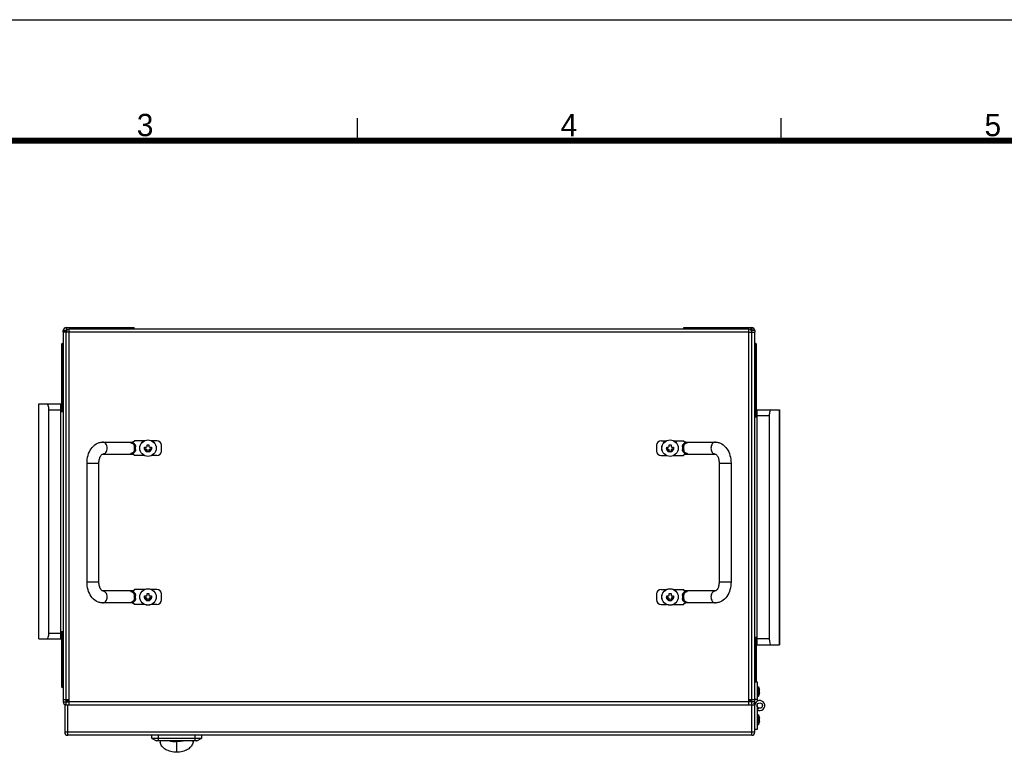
# Model space of a CAD drawing. Header units: millimetres. Extents: x 10 to 584, y 4 to 410.
# Tile 24 of 57: x 133 to 265, y 312 to 410. Entities that reach past the tile are written whole.
import ezdxf

# ---------------------------------------------------------------- set-up
doc = ezdxf.new("R2010")
doc.units = ezdxf.units.MM
doc.header["$LTSCALE"] = 32.67
doc.layers.get('0').update_dxf_attribs({"linetype": 'CONTINUOUS'})
doc.layers.add('02___PRT_ALL_AXES', color=7, linetype='CONTINUOUS')
doc.layers.add('06___PRT_ALL_SURFS', color=7, linetype='CONTINUOUS')
doc.styles.add('TEXTSTYLE_2', font='txt')

msp = doc.modelspace()

# ---------------------------------------------------------------- linework, layer by layer
at = {"color": 7, "linetype": 'Continuous'}
for p, q in [((10, 410), (584, 410)), ((178.4108, 393.7533), (178.4108, 396.7533)), ((235.4108, 393.7533), (235.4108, 396.7533)), ((138.8576, 367.9828), (138.8576, 368.2028)), ((138.8576, 368.2028), (139.2576, 368.2028)), ((139.2576, 368.6028), (139.2576, 368.2028)), ((139.2576, 368.6028), (148.3976, 368.6028)), ((139.3576, 368.2673), (139.3576, 368.6028)), ((148.3976, 368.4028), (148.3976, 368.6028)), ((222.3176, 368.6028), (231.4576, 368.6028)), ((222.3176, 368.4028), (222.3176, 368.6028)), ((231.3576, 368.2673), (231.3576, 368.6028)), ((231.4576, 368.6028), (231.4576, 368.2028)), ((231.8576, 368.2028), (231.4576, 368.2028)), ((231.8576, 368.2028), (231.8576, 367.9828)), ((139.6576, 368.0028), (139.2576, 368.0028)), ((231.0576, 368.0028), (231.4576, 368.0028)), ((138.6376, 366.3728), (138.6376, 357.3528)), ((138.7376, 366.4728), (138.7376, 357.3528)), ((138.7376, 366.4728), (138.8576, 366.4728)), ((231.9776, 366.4728), (231.8576, 366.4728)), ((231.9776, 356.5528), (231.9776, 366.4728)), ((232.0776, 356.5528), (232.0776, 366.3728)), ((138.6376, 359.3528), (138.8576, 359.3528)), ((231.8576, 359.3528), (232.0776, 359.3528)), ((135.5576, 326.7528), (135.5576, 358.3528)), ((135.5576, 358.3528), (138.5576, 358.3528)), ((135.5681, 326.7528), (135.5681, 358.3528)), ((136.9176, 327.5528), (136.9176, 357.5528)), ((136.9176, 357.5528), (138.5576, 357.5528)), ((138.5576, 326.7528), (138.5576, 358.3528)), ((232.1576, 357.5528), (235.1576, 357.5528)), ((232.1576, 325.9528), (232.1576, 357.5528)), ((235.147, 357.5528), (235.147, 325.9528)), ((235.1576, 357.5528), (235.1576, 325.9528)), ((233.7976, 356.7528), (232.1576, 356.7528)), ((233.7976, 356.7528), (233.7976, 326.7528)), ((144.1437, 353.2028), (148.1112, 353.2028)), ((148.3221, 352.928), (148.3914, 353.0068)), ((148.4915, 352.9054), (148.4146, 352.8398)), ((148.4295, 352.4028), (148.4576, 352.4028)), ((149.7791, 353.4028), (148.4576, 353.4028)), ((148.4576, 352.5937), (148.4576, 352.2118)), ((148.4576, 352.5937), (148.5776, 352.5937)), ((148.5776, 352.2118), (148.4576, 352.2118)), ((148.5776, 352.2118), (148.5776, 352.5937)), ((149.8076, 352.2728), (149.8076, 352.5328)), ((149.8076, 352.5328), (150.0276, 352.5328)), ((150.0276, 352.2728), (149.8076, 352.2728)), ((150.1276, 352.6328), (150.1276, 352.8528)), ((150.1276, 352.8528), (150.3876, 352.8528)), ((150.3876, 352.8528), (150.3876, 352.6328)), ((150.4876, 352.5328), (150.7076, 352.5328)), ((150.7076, 352.2728), (150.4876, 352.2728)), ((150.7076, 352.5328), (150.7076, 352.2728)), ((151.4576, 353.4028), (150.736, 353.4028)), ((152.0576, 352.0028), (152.0576, 352.8028)), ((218.6576, 352.8028), (218.6576, 352.0028)), ((219.2576, 353.4028), (219.9791, 353.4028)), ((220.0076, 352.5328), (220.2276, 352.5328)), ((220.0076, 352.2728), (220.0076, 352.5328)), ((220.2276, 352.2728), (220.0076, 352.2728)), ((220.3276, 352.8528), (220.5876, 352.8528)), ((220.3276, 352.6328), (220.3276, 352.8528)), ((220.5876, 352.8528), (220.5876, 352.6328)), ((220.6876, 352.5328), (220.9076, 352.5328)), ((220.9076, 352.2728), (220.6876, 352.2728)), ((220.9076, 352.5328), (220.9076, 352.2728)), ((220.936, 353.4028), (222.2576, 353.4028)), ((222.1376, 352.5937), (222.2576, 352.5937)), ((222.1376, 352.5937), (222.1376, 352.2118)), ((222.2576, 352.2118), (222.1376, 352.2118)), ((222.3006, 352.8398), (222.2236, 352.9053)), ((222.2576, 352.2118), (222.2576, 352.5937)), ((222.2856, 352.4028), (222.2576, 352.4028)), ((222.393, 352.928), (222.3237, 353.0068)), ((222.6039, 353.2028), (226.5714, 353.2028)), ((222.604, 353.2028), (222.6041, 353.2028)), ((144.1437, 351.6028), (148.1112, 351.6028)), ((148.1111, 351.6028), (148.111, 351.6028)), ((148.3221, 351.8775), (148.3915, 351.7987)), ((148.4146, 351.9657), (148.4916, 351.9002)), ((149.7791, 351.4028), (148.4576, 351.4028)), ((150.1276, 351.9528), (150.1276, 352.1728)), ((150.3876, 351.9528), (150.1276, 351.9528)), ((150.3876, 352.1728), (150.3876, 351.9528)), ((151.4576, 351.4028), (150.736, 351.4028)), ((219.2576, 351.4028), (219.9791, 351.4028)), ((220.3276, 351.9528), (220.3276, 352.1728)), ((220.5876, 351.9528), (220.3276, 351.9528)), ((220.5876, 352.1728), (220.5876, 351.9528)), ((220.936, 351.4028), (222.2576, 351.4028)), ((222.2236, 351.9002), (222.3006, 351.9657)), ((222.393, 351.8775), (222.3237, 351.7987)), ((222.6039, 351.6028), (226.5714, 351.6028)), ((142.0581, 334.4028), (142.0581, 350.4028)), ((142.0581, 350.4028), (143.6581, 350.4028)), ((143.6581, 334.4028), (143.6581, 350.4028)), ((227.057, 350.4028), (228.657, 350.4028)), ((227.057, 350.4028), (227.057, 334.4028)), ((228.657, 350.4028), (228.657, 334.4028)), ((143.6581, 334.4028), (142.0581, 334.4028)), ((228.657, 334.4028), (227.057, 334.4028)), ((148.1112, 333.2028), (144.1437, 333.2028)), ((148.3221, 332.928), (148.3915, 333.0068)), ((148.4916, 332.9053), (148.4146, 332.8398)), ((148.4295, 332.4028), (148.4576, 332.4028)), ((149.7791, 333.4028), (148.4576, 333.4028)), ((148.4576, 332.5937), (148.4576, 332.2118)), ((148.4576, 332.5937), (148.5776, 332.5937)), ((148.5776, 332.2118), (148.5776, 332.5937)), ((149.8076, 332.2728), (149.8076, 332.5328)), ((149.8076, 332.5328), (150.0276, 332.5328)), ((150.1276, 332.6328), (150.1276, 332.8528)), ((150.1276, 332.8528), (150.3876, 332.8528)), ((150.3876, 332.8528), (150.3876, 332.6328)), ((150.4876, 332.5328), (150.7076, 332.5328)), ((150.7076, 332.5328), (150.7076, 332.2728)), ((151.4576, 333.4028), (150.736, 333.4028)), ((152.0576, 332.0028), (152.0576, 332.8028)), ((218.6576, 332.8028), (218.6576, 332.0028)), ((219.2576, 333.4028), (219.9791, 333.4028)), ((220.0076, 332.5328), (220.2276, 332.5328)), ((220.0076, 332.2728), (220.0076, 332.5328)), ((220.3276, 332.8528), (220.5876, 332.8528)), ((220.3276, 332.6328), (220.3276, 332.8528)), ((220.5876, 332.8528), (220.5876, 332.6328)), ((220.6876, 332.5328), (220.9076, 332.5328)), ((220.9076, 332.5328), (220.9076, 332.2728)), ((220.936, 333.4028), (222.2576, 333.4028)), ((222.1376, 332.5937), (222.2576, 332.5937)), ((222.1376, 332.5937), (222.1376, 332.2118)), ((222.3006, 332.8398), (222.2236, 332.9053)), ((222.2576, 332.2118), (222.2576, 332.5937)), ((222.2856, 332.4028), (222.2576, 332.4028)), ((222.393, 332.928), (222.3236, 333.0068)), ((226.5714, 333.2028), (222.6039, 333.2028)), ((222.604, 333.2028), (222.6041, 333.2028)), ((148.1112, 331.6028), (144.1437, 331.6028)), ((148.1111, 331.6028), (148.111, 331.6028)), ((148.3221, 331.8775), (148.3915, 331.7987)), ((148.4146, 331.9657), (148.4916, 331.9002)), ((148.5776, 332.2118), (148.4576, 332.2118)), ((149.7791, 331.4028), (148.4576, 331.4028)), ((150.0276, 332.2728), (149.8076, 332.2728)), ((150.1276, 331.9528), (150.1276, 332.1728)), ((150.3876, 331.9528), (150.1276, 331.9528)), ((150.3876, 332.1728), (150.3876, 331.9528)), ((150.7076, 332.2728), (150.4876, 332.2728)), ((151.4576, 331.4028), (150.736, 331.4028)), ((219.2576, 331.4028), (219.9791, 331.4028)), ((220.2276, 332.2728), (220.0076, 332.2728)), ((220.3276, 331.9528), (220.3276, 332.1728)), ((220.5876, 331.9528), (220.3276, 331.9528)), ((220.5876, 332.1728), (220.5876, 331.9528)), ((220.9076, 332.2728), (220.6876, 332.2728)), ((220.936, 331.4028), (222.2576, 331.4028)), ((222.2576, 332.2118), (222.1376, 332.2118)), ((222.2236, 331.9001), (222.3006, 331.9657)), ((222.393, 331.8775), (222.3237, 331.7987)), ((226.5714, 331.6028), (222.6039, 331.6028)), ((136.9176, 327.5528), (138.5576, 327.5528)), ((138.6376, 327.7528), (138.6376, 320.3328)), ((138.6376, 327.3528), (138.8576, 327.3528)), ((138.7376, 327.7528), (138.7376, 320.2328)), ((135.5576, 326.7528), (138.5576, 326.7528)), ((231.9776, 321.0028), (231.9776, 326.9528)), ((232.0776, 321.0028), (232.0776, 326.9528)), ((233.7976, 326.7528), (232.1576, 326.7528)), ((232.1576, 325.9528), (235.1576, 325.9528)), ((231.8576, 321.0028), (232.1576, 321.0028)), ((232.1576, 321.0028), (232.1576, 318.361)), ((138.7376, 320.2328), (138.8576, 320.2328)), ((232.4582, 320.1028), (232.4682, 320.1028)), ((232.4587, 319.8528), (232.5184, 319.8528)), ((232.5189, 319.5528), (232.4592, 319.5528)), ((232.4697, 319.3028), (232.4597, 319.3028)), ((138.8576, 318.3028), (139.6576, 318.3028)), ((139.0576, 317.9028), (139.0576, 314.2028)), ((139.0576, 317.9028), (231.8576, 317.9028)), ((139.2576, 317.9028), (139.2576, 318.6028)), ((139.3576, 318.6028), (139.3576, 318.3028)), ((139.3576, 318.5028), (139.4576, 318.5028)), ((139.4576, 318.6028), (139.4576, 318.3228)), ((139.4576, 313.8028), (139.4576, 317.9028)), ((231.0576, 318.5028), (231.3576, 318.5028)), ((231.8576, 318.3028), (231.0576, 318.3028)), ((231.3576, 318.3028), (231.3576, 318.6028)), ((231.4576, 313.8028), (231.4576, 318.6028)), ((231.8576, 318.6628), (232.1576, 318.6628)), ((231.8576, 314.2028), (231.8576, 318.3028)), ((232.1576, 317.8028), (232.1576, 314.6028)), ((232.3426, 317.4823), (232.1926, 317.2225)), ((232.4582, 316.3028), (232.4682, 316.3028)), ((232.4587, 316.0528), (232.5184, 316.0528)), ((232.5189, 315.7528), (232.4592, 315.7528)), ((232.4697, 315.5028), (232.4597, 315.5028)), ((231.8576, 314.2028), (139.0576, 314.2028)), ((231.4576, 313.8028), (139.4576, 313.8028)), ((150.7076, 313.8028), (150.7076, 313.402)), ((151.679, 313.0378), (151.679, 313.8028)), ((156.5361, 313.8028), (156.5361, 313.0378)), ((157.5076, 313.402), (157.5076, 313.8028)), ((232.1576, 314.6028), (231.8576, 314.6028)), ((150.7076, 313.402), (151.3876, 313.0378)), ((150.7076, 313.402), (157.5076, 313.402)), ((156.8276, 313.0378), (151.3876, 313.0378)), ((151.8733, 313.0069), (151.8733, 313.0378)), ((151.8733, 313.0069), (151.8739, 313.0007)), ((154.1074, 312.9611), (154.1074, 311.518)), ((156.3418, 313.0069), (156.3413, 313.0007)), ((156.3418, 313.0378), (156.3418, 313.0069)), ((156.8276, 313.0378), (157.5076, 313.402))]:
    msp.add_line(p, q, dxfattribs=at)
at = {"color": 3, "linetype": 'Continuous'}
for p, q in [((139.2576, 318.6028), (139.2576, 368.2028)), ((139.2576, 368.2028), (139.3112, 368.2028)), ((139.6576, 317.9028), (139.6576, 368.4028)), ((231.0576, 368.4028), (139.6576, 368.4028)), ((231.0576, 317.9028), (231.0576, 368.4028)), ((231.404, 368.2028), (231.4576, 368.2028)), ((231.4576, 318.6028), (231.4576, 368.2028)), ((138.8576, 367.9828), (138.8576, 318.3028)), ((139.6576, 367.9828), (138.8576, 367.9828)), ((231.0576, 368.0028), (139.6576, 368.0028)), ((231.0576, 367.9828), (231.8576, 367.9828)), ((231.8576, 318.3028), (231.8576, 367.9828)), ((138.8576, 318.6028), (139.6576, 318.6028)), ((139.3576, 318.5028), (139.2576, 318.5028)), ((139.6576, 318.3228), (139.4576, 318.3228)), ((231.0576, 318.3028), (139.6576, 318.3028)), ((231.0576, 318.6028), (231.8576, 318.6028)), ((231.4576, 318.5028), (231.3576, 318.5028))]:
    msp.add_line(p, q, dxfattribs=at)
at = {"color": 7, "linetype": 'Continuous', "const_width": 0.8}
msp.add_lwpolyline([(32.4108, 393.7533), (562.4108, 393.7533)], dxfattribs=at)
at = {"color": 7, "linetype": 'Continuous'}
for points in [[(148.457, 353.4018), (148.4366, 353.3702), (148.4131, 353.3404), (148.3868, 353.3129), (148.3581, 353.2881), (148.3274, 353.2663), (148.2946, 353.2473), (148.26, 353.2315), (148.2243, 353.2191), (148.1873, 353.2101), (148.1494, 353.2046), (148.1111, 353.2028)], [(222.604, 353.2028), (222.5657, 353.2046), (222.5278, 353.2101), (222.4908, 353.2191), (222.4551, 353.2315), (222.4205, 353.2473), (222.3877, 353.2663), (222.357, 353.2881), (222.3283, 353.3129), (222.302, 353.3404), (222.2785, 353.3702), (222.2581, 353.4018)], [(148.1111, 351.6027), (148.1494, 351.6009), (148.1873, 351.5954), (148.2243, 351.5864), (148.2601, 351.574), (148.2946, 351.5582), (148.3274, 351.5393), (148.3581, 351.5174), (148.3868, 351.4926), (148.4131, 351.4651), (148.4366, 351.4353), (148.457, 351.4037)], [(222.2581, 351.4037), (222.2785, 351.4353), (222.302, 351.4651), (222.3283, 351.4926), (222.357, 351.5174), (222.3877, 351.5393), (222.4205, 351.5582), (222.4551, 351.574), (222.4908, 351.5864), (222.5278, 351.5954), (222.5657, 351.6009), (222.604, 351.6027)], [(148.457, 333.4018), (148.4366, 333.3702), (148.4131, 333.3404), (148.3868, 333.3129), (148.3581, 333.2881), (148.3274, 333.2663), (148.2946, 333.2473), (148.2601, 333.2315), (148.2243, 333.2191), (148.1873, 333.2101), (148.1494, 333.2046), (148.1111, 333.2028)], [(222.604, 333.2028), (222.5657, 333.2046), (222.5278, 333.2101), (222.4908, 333.2191), (222.4551, 333.2315), (222.4205, 333.2473), (222.3877, 333.2663), (222.357, 333.2881), (222.3283, 333.3129), (222.302, 333.3404), (222.2785, 333.3702), (222.2581, 333.4018)], [(148.1111, 331.6027), (148.1494, 331.6009), (148.1873, 331.5954), (148.2243, 331.5864), (148.2601, 331.574), (148.2946, 331.5582), (148.3274, 331.5393), (148.3581, 331.5174), (148.3868, 331.4926), (148.4131, 331.4651), (148.4366, 331.4353), (148.457, 331.4037)], [(222.2581, 331.4037), (222.2785, 331.4353), (222.302, 331.4651), (222.3283, 331.4926), (222.357, 331.5174), (222.3877, 331.5393), (222.4206, 331.5582), (222.4551, 331.574), (222.4908, 331.5864), (222.5278, 331.5954), (222.5657, 331.6009), (222.604, 331.6027)]]:
    msp.add_lwpolyline(points, dxfattribs=at)
for centre, radius in [((150.2576, 352.4028), 1.1089), ((150.2576, 352.4028), 1.1023), ((220.4576, 352.4028), 1.1089), ((220.4576, 352.4028), 1.1023), ((150.2576, 332.4028), 1.1089), ((150.2576, 332.4028), 1.1023), ((220.4576, 332.4028), 1.1089), ((220.4576, 332.4028), 1.1023), ((232.5276, 317.8028), 0.37)]:
    msp.add_circle(centre, radius, dxfattribs=at)
for centre, radius, start, end in [((139.2576, 368.2028), 0.4, 90, 180), ((231.4576, 368.2028), 0.4, 0, 90), ((138.7376, 366.3728), 0.1, 90, 180), ((231.9776, 366.3728), 0.1, 0, 90), ((148.1082, 353.5966), 0.3996, 265.265873, 270.716541), ((148.1086, 353.5957), 0.3987, 270.653476, 331.053579), ((150.0276, 352.6328), 0.1, 270, 360), ((150.0276, 352.1728), 0.1, 0, 90), ((150.4876, 352.6328), 0.1, 180, 270), ((150.4876, 352.1728), 0.1, 90, 180), ((151.4576, 352.8028), 0.6, 0, 90), ((219.2576, 352.8028), 0.6, 90, 180), ((220.2276, 352.6328), 0.1, 270, 360), ((220.2276, 352.1728), 0.1, 0, 90), ((220.6876, 352.6328), 0.1, 180, 270), ((220.6876, 352.1728), 0.1, 90, 180), ((222.6065, 353.5958), 0.3988, 208.949052, 269.346417), ((222.6069, 353.5972), 0.4002, 269.297409, 274.737741), ((148.1083, 351.2084), 0.4002, 89.301527, 94.742389), ((148.1086, 351.2098), 0.3988, 28.946955, 89.350621), ((151.4576, 352.0028), 0.6, 270, 360), ((219.2576, 352.0028), 0.6, 180, 270), ((222.6065, 351.2098), 0.3987, 90.649265, 151.055686), ((222.6069, 351.2089), 0.3996, 85.261218, 90.712417), ((148.1082, 333.5966), 0.3996, 265.261218, 270.712417), ((148.1086, 333.5957), 0.3987, 270.649265, 331.055686), ((150.0276, 332.6328), 0.1, 270, 360), ((150.4876, 332.6328), 0.1, 180, 270), ((151.4576, 332.8028), 0.6, 0, 90), ((219.2576, 332.8028), 0.6, 90, 180), ((220.2276, 332.6328), 0.1, 270, 360), ((220.6876, 332.6328), 0.1, 180, 270), ((222.6065, 333.5958), 0.3988, 208.946955, 269.350621), ((222.6069, 333.5971), 0.4002, 269.301527, 274.742389), ((148.1083, 331.2084), 0.4002, 89.297409, 94.737741), ((148.1086, 331.2097), 0.3988, 28.949052, 89.346417), ((150.0276, 332.1728), 0.1, 0, 90), ((150.4876, 332.1728), 0.1, 90, 180), ((151.4576, 332.0028), 0.6, 270, 360), ((219.2576, 332.0028), 0.6, 180, 270), ((220.2276, 332.1728), 0.1, 0, 90), ((220.6876, 332.1728), 0.1, 90, 180), ((222.6065, 331.2098), 0.3987, 90.653476, 151.053579), ((222.6069, 331.2089), 0.3996, 85.265873, 90.716541), ((138.7376, 320.3328), 0.1, 180, 270), ((231.3376, 319.7006), 1.2, 19.578763, 31.789882), ((231.3376, 319.7006), 1.2, 328.210118, 340.63625), ((231.3376, 319.7006), 1.1906, 7.340816, 19.739939), ((231.3376, 319.7006), 1.1314, 352.489598, 7.72733), ((231.3376, 319.7006), 1.1906, 340.47699, 352.865144), ((232.5276, 317.8028), 0.67, 236.47442, 176.497126), ((231.3376, 315.9006), 1.2, 19.578763, 31.789882), ((231.3376, 315.9006), 1.2, 328.210118, 340.63625), ((231.3376, 315.9006), 1.1906, 7.340816, 19.739939), ((231.3376, 315.9006), 1.1314, 352.489598, 7.72733), ((231.3376, 315.9006), 1.1906, 340.47699, 352.865144), ((139.4576, 314.2028), 0.4, 180, 270), ((231.4576, 314.2028), 0.4, 270, 360), ((154.1076, 319.0778), 6.44, 249.699943, 250.49515), ((152.5787, 313.0685), 0.7081, 185.489439, 186.190348), ((154.1076, 319.0778), 6.44, 289.50485, 290.300057), ((152.136, 313.8387), 4.2048, 348.596529, 349.019168), ((155.6236, 313.07), 0.721, 353.81667, 354.490213)]:
    msp.add_arc(centre, radius, start, end, dxfattribs=at)
at = {"color": 3, "linetype": 'Continuous'}
for centre, start, end in [((139.6576, 368.0028), 90, 180), ((231.0576, 368.0028), 0, 90), ((139.2576, 318.3028), 180, 260.834122), ((231.4576, 318.3028), 310.83568, 360)]:
    msp.add_arc(centre, 0.4, start, end, dxfattribs=at)
at = {"color": 7, "linetype": 'Continuous'}
for centre, major_axis, ratio, start_param, end_param in [((136.7, 357.5528), (0, 0.8), 0.272, -1.57079633, 0), ((234.0152, 356.7528), (0, 0.8), 0.272, 0, 1.57079633), ((136.7, 327.5528), (0, 0.8), 0.272, -3.14159265, -1.57079633), ((234.0152, 326.7528), (0, 0.8), 0.272, 1.57079633, 3.14159265), ((154.0942, 313.8694), (0, 3.1426), 0.70710678, -4.44457376, -4.43451969), ((154.1076, 312.6214), (0.7832, 0), 0.53571429, 1.44620119, 1.69539146)]:
    msp.add_ellipse(centre, major_axis=major_axis, ratio=ratio, start_param=start_param, end_param=end_param, dxfattribs=at)
for points, knots in [([(142.0581, 350.4028), (142.0581, 350.7496), (142.1476, 351.4288), (142.5501, 352.3418), (143.1278, 352.9158), (143.6915, 353.1602), (143.9937, 353.2028), (144.1437, 353.2028)], [0, 0, 0, 0, 0.27024963, 0.52615763, 0.76569904, 0.88313017, 1, 1, 1, 1]), ([(144.7566, 352.4028), (144.7566, 352.506), (144.7269, 352.7078), (144.5969, 352.9711), (144.3954, 353.1561), (144.2245, 353.2028), (144.1437, 353.2028)], [0, 0, 0, 0, 0.27966276, 0.54294822, 0.78118689, 1, 1, 1, 1]), ([(144.1437, 351.6028), (144.2245, 351.6028), (144.3954, 351.6494), (144.5969, 351.8344), (144.7269, 352.0977), (144.7566, 352.2995), (144.7566, 352.4028)], [0, 0, 0, 0, 0.21881311, 0.45705178, 0.72033724, 1, 1, 1, 1]), ([(147.9424, 353.1317), (147.9531, 353.1406), (147.9936, 353.1696), (148.0403, 353.1905), (148.0753, 353.1984)], [0, 0, 0, 0, 0.27901681, 1, 1, 1, 1]), ([(147.9424, 353.1317), (147.9616, 353.1284), (148.0439, 353.1196), (148.128, 353.1307), (148.1886, 353.1487)], [0, 0, 0, 0, 0.23551505, 1, 1, 1, 1]), ([(148.4576, 353.4028), (148.4357, 353.3433), (148.3636, 353.2329), (148.2493, 353.1667), (148.1886, 353.1487)], [0, 0, 0, 0, 0.50009648, 1, 1, 1, 1]), ([(148.4576, 352.5937), (148.4576, 352.6388), (148.4556, 352.7223), (148.4348, 352.8066), (148.4145, 352.8398)], [0, 0, 0, 0, 0.53679959, 1, 1, 1, 1]), ([(148.4295, 352.4028), (148.4295, 352.443), (148.4281, 352.5887), (148.4224, 352.7345), (148.4146, 352.8398)], [0, 0, 0, 0, 0.27572757, 1, 1, 1, 1]), ([(148.4146, 351.9657), (148.4171, 351.9973), (148.426, 352.1429), (148.4293, 352.2887), (148.4295, 352.4028)], [0, 0, 0, 0, 0.21759123, 1, 1, 1, 1]), ([(148.4146, 351.9657), (148.4252, 351.9838), (148.4564, 352.0629), (148.4576, 352.1488), (148.4576, 352.2118)], [0, 0, 0, 0, 0.24996014, 1, 1, 1, 1]), ([(148.4915, 352.9054), (148.5093, 352.8846), (148.5672, 352.7898), (148.5776, 352.6756), (148.5776, 352.5937)], [0, 0, 0, 0, 0.2509745, 1, 1, 1, 1]), ([(148.5776, 352.2118), (148.5776, 352.13), (148.5673, 352.0158), (148.5093, 351.9211), (148.4916, 351.9002)], [0, 0, 0, 0, 0.74903299, 1, 1, 1, 1]), ([(222.1376, 352.5937), (222.1376, 352.6756), (222.1479, 352.7897), (222.2058, 352.8844), (222.2236, 352.9053)], [0, 0, 0, 0, 0.74903272, 1, 1, 1, 1]), ([(222.2236, 351.9002), (222.2058, 351.9211), (222.1479, 352.0158), (222.1376, 352.13), (222.1376, 352.2118)], [0, 0, 0, 0, 0.25096442, 1, 1, 1, 1]), ([(222.5266, 353.1487), (222.4658, 353.1667), (222.3515, 353.2329), (222.2795, 353.3433), (222.2576, 353.4028)], [0, 0, 0, 0, 0.49990351, 1, 1, 1, 1]), ([(222.3006, 352.8398), (222.2899, 352.8217), (222.2587, 352.7426), (222.2576, 352.6567), (222.2576, 352.5937)], [0, 0, 0, 0, 0.24997506, 1, 1, 1, 1]), ([(222.2576, 352.2118), (222.2576, 352.1696), (222.2592, 352.0861), (222.2793, 352.0016), (222.3006, 351.9657)], [0, 0, 0, 0, 0.50244381, 1, 1, 1, 1]), ([(222.3006, 352.8398), (222.298, 352.8082), (222.2891, 352.6626), (222.2858, 352.5168), (222.2856, 352.4028)], [0, 0, 0, 0, 0.21760217, 1, 1, 1, 1]), ([(222.2856, 352.4028), (222.2856, 352.3626), (222.287, 352.2168), (222.2927, 352.071), (222.3006, 351.9657)], [0, 0, 0, 0, 0.27572477, 1, 1, 1, 1]), ([(222.5265, 353.1487), (222.5476, 353.1424), (222.6275, 353.1235), (222.7119, 353.1211), (222.7713, 353.1313)], [0, 0, 0, 0, 0.26680649, 1, 1, 1, 1]), ([(222.6399, 353.1984), (222.6506, 353.196), (222.698, 353.1817), (222.7419, 353.156), (222.7713, 353.1313)], [0, 0, 0, 0, 0.22190123, 1, 1, 1, 1]), ([(226.5714, 353.2028), (226.4906, 353.2028), (226.3198, 353.1561), (226.1182, 352.9711), (225.9882, 352.7078), (225.9586, 352.506), (225.9586, 352.4028)], [0, 0, 0, 0, 0.21881311, 0.45705178, 0.72033724, 1, 1, 1, 1]), ([(225.9586, 352.4028), (225.9586, 352.2995), (225.9882, 352.0977), (226.1182, 351.8344), (226.3198, 351.6494), (226.4906, 351.6028), (226.5714, 351.6028)], [0, 0, 0, 0, 0.27966276, 0.54294822, 0.78118689, 1, 1, 1, 1]), ([(226.5714, 353.2028), (226.7214, 353.2028), (227.0237, 353.1602), (227.5874, 352.9158), (228.165, 352.3418), (228.5676, 351.4287), (228.657, 350.7496), (228.657, 350.4028)], [0, 0, 0, 0, 0.11686621, 0.23430081, 0.47384948, 0.72975849, 1, 1, 1, 1]), ([(143.6581, 350.4028), (143.6581, 350.5898), (143.6989, 350.9323), (143.8447, 351.3078), (143.9919, 351.5028), (144.0709, 351.572), (144.1193, 351.598), (144.1392, 351.6028), (144.1437, 351.6028)], [0, 0, 0, 0, 0.41555896, 0.75864661, 0.87909952, 0.95511846, 0.99000155, 1, 1, 1, 1]), ([(148.1886, 351.6568), (148.1676, 351.6631), (148.0876, 351.682), (148.0032, 351.6844), (147.9438, 351.6742)], [0, 0, 0, 0, 0.26680768, 1, 1, 1, 1]), ([(148.0752, 351.6072), (148.0645, 351.6095), (148.0171, 351.6239), (147.9732, 351.6495), (147.9438, 351.6742)], [0, 0, 0, 0, 0.22192558, 1, 1, 1, 1]), ([(148.1886, 351.6568), (148.2493, 351.6388), (148.3636, 351.5726), (148.4357, 351.4622), (148.4576, 351.4028)], [0, 0, 0, 0, 0.49990351, 1, 1, 1, 1]), ([(222.2576, 351.4028), (222.2795, 351.4622), (222.3515, 351.5726), (222.4658, 351.6388), (222.5266, 351.6568)], [0, 0, 0, 0, 0.50009648, 1, 1, 1, 1]), ([(222.7727, 351.6738), (222.7535, 351.6771), (222.6712, 351.6859), (222.5871, 351.6748), (222.5266, 351.6568)], [0, 0, 0, 0, 0.23551452, 1, 1, 1, 1]), ([(222.7727, 351.6738), (222.762, 351.6649), (222.7215, 351.6359), (222.6749, 351.615), (222.6398, 351.6072)], [0, 0, 0, 0, 0.27900307, 1, 1, 1, 1]), ([(226.5714, 351.6028), (226.5759, 351.6028), (226.5959, 351.598), (226.6442, 351.572), (226.7232, 351.5028), (226.8704, 351.3078), (227.0162, 350.9323), (227.057, 350.5898), (227.057, 350.4028)], [0, 0, 0, 0, 0.0099885, 0.04489034, 0.12090789, 0.24136523, 0.58444667, 1, 1, 1, 1]), ([(144.1437, 331.6028), (143.9937, 331.6028), (143.6915, 331.6453), (143.1277, 331.8897), (142.5501, 332.4638), (142.1476, 333.3768), (142.0581, 334.0559), (142.0581, 334.4028)], [0, 0, 0, 0, 0.11686621, 0.23430081, 0.47384948, 0.72975849, 1, 1, 1, 1]), ([(144.1437, 333.2028), (144.1392, 333.2028), (144.1193, 333.2075), (144.0709, 333.2335), (143.9919, 333.3027), (143.8447, 333.4977), (143.6989, 333.8732), (143.6581, 334.2157), (143.6581, 334.4028)], [0, 0, 0, 0, 0.0099885, 0.04489034, 0.12090789, 0.24136523, 0.58444667, 1, 1, 1, 1]), ([(228.657, 334.4028), (228.657, 334.0559), (228.5676, 333.3768), (228.165, 332.4637), (227.5874, 331.8897), (227.0237, 331.6453), (226.7214, 331.6028), (226.5714, 331.6028)], [0, 0, 0, 0, 0.27024963, 0.52615763, 0.76569904, 0.88313017, 1, 1, 1, 1]), ([(227.057, 334.4028), (227.057, 334.2157), (227.0162, 333.8732), (226.8704, 333.4977), (226.7232, 333.3027), (226.6442, 333.2335), (226.5959, 333.2075), (226.5759, 333.2028), (226.5714, 333.2028)], [0, 0, 0, 0, 0.41555896, 0.75864661, 0.87909952, 0.95511846, 0.99000155, 1, 1, 1, 1]), ([(144.7566, 332.4028), (144.7566, 332.506), (144.7269, 332.7078), (144.5969, 332.9711), (144.3954, 333.1561), (144.2245, 333.2028), (144.1437, 333.2028)], [0, 0, 0, 0, 0.27966276, 0.54294822, 0.78118689, 1, 1, 1, 1]), ([(144.1437, 331.6028), (144.2245, 331.6028), (144.3954, 331.6494), (144.5969, 331.8344), (144.7269, 332.0977), (144.7566, 332.2995), (144.7566, 332.4028)], [0, 0, 0, 0, 0.21881311, 0.45705178, 0.72033724, 1, 1, 1, 1]), ([(147.9424, 333.1317), (147.9531, 333.1406), (147.9936, 333.1696), (148.0403, 333.1905), (148.0753, 333.1983)], [0, 0, 0, 0, 0.27900307, 1, 1, 1, 1]), ([(147.9424, 333.1317), (147.9616, 333.1284), (148.0439, 333.1196), (148.128, 333.1307), (148.1886, 333.1487)], [0, 0, 0, 0, 0.23551452, 1, 1, 1, 1]), ([(148.4576, 333.4028), (148.4357, 333.3433), (148.3636, 333.2329), (148.2493, 333.1667), (148.1886, 333.1487)], [0, 0, 0, 0, 0.50009648, 1, 1, 1, 1]), ([(148.4295, 332.4028), (148.4295, 332.443), (148.4281, 332.5887), (148.4224, 332.7345), (148.4146, 332.8398)], [0, 0, 0, 0, 0.27572477, 1, 1, 1, 1]), ([(148.4576, 332.5937), (148.4576, 332.6359), (148.456, 332.7194), (148.4359, 332.8039), (148.4146, 332.8398)], [0, 0, 0, 0, 0.50244381, 1, 1, 1, 1]), ([(148.4146, 331.9657), (148.4171, 331.9974), (148.426, 332.1429), (148.4293, 332.2887), (148.4295, 332.4028)], [0, 0, 0, 0, 0.21760217, 1, 1, 1, 1]), ([(148.4916, 332.9053), (148.5093, 332.8844), (148.5673, 332.7897), (148.5776, 332.6756), (148.5776, 332.5937)], [0, 0, 0, 0, 0.25096442, 1, 1, 1, 1]), ([(222.1376, 332.5937), (222.1376, 332.6756), (222.1479, 332.7897), (222.2058, 332.8844), (222.2236, 332.9053)], [0, 0, 0, 0, 0.74903299, 1, 1, 1, 1]), ([(222.5266, 333.1487), (222.4658, 333.1667), (222.3515, 333.2329), (222.2795, 333.3433), (222.2576, 333.4028)], [0, 0, 0, 0, 0.49990351, 1, 1, 1, 1]), ([(222.3006, 332.8398), (222.2899, 332.8217), (222.2587, 332.7426), (222.2576, 332.6567), (222.2576, 332.5937)], [0, 0, 0, 0, 0.24996014, 1, 1, 1, 1]), ([(222.3006, 332.8398), (222.298, 332.8082), (222.2891, 332.6627), (222.2858, 332.5168), (222.2856, 332.4028)], [0, 0, 0, 0, 0.21759123, 1, 1, 1, 1]), ([(222.2856, 332.4028), (222.2856, 332.3626), (222.287, 332.2168), (222.2927, 332.071), (222.3006, 331.9657)], [0, 0, 0, 0, 0.27572757, 1, 1, 1, 1]), ([(222.5265, 333.1487), (222.5476, 333.1424), (222.6275, 333.1235), (222.7119, 333.1211), (222.7713, 333.1313)], [0, 0, 0, 0, 0.26680768, 1, 1, 1, 1]), ([(222.64, 333.1984), (222.6507, 333.196), (222.698, 333.1816), (222.7419, 333.156), (222.7713, 333.1313)], [0, 0, 0, 0, 0.22192558, 1, 1, 1, 1]), ([(226.5714, 333.2028), (226.4906, 333.2028), (226.3198, 333.1561), (226.1182, 332.9711), (225.9882, 332.7078), (225.9586, 332.506), (225.9586, 332.4028)], [0, 0, 0, 0, 0.21881311, 0.45705178, 0.72033724, 1, 1, 1, 1]), ([(225.9586, 332.4028), (225.9586, 332.2995), (225.9882, 332.0977), (226.1182, 331.8344), (226.3198, 331.6494), (226.4906, 331.6028), (226.5714, 331.6028)], [0, 0, 0, 0, 0.27966276, 0.54294822, 0.78118689, 1, 1, 1, 1]), ([(148.1886, 331.6568), (148.1676, 331.6631), (148.0876, 331.682), (148.0032, 331.6844), (147.9438, 331.6742)], [0, 0, 0, 0, 0.26680649, 1, 1, 1, 1]), ([(148.0752, 331.6072), (148.0645, 331.6095), (148.0171, 331.6239), (147.9732, 331.6495), (147.9438, 331.6742)], [0, 0, 0, 0, 0.22190123, 1, 1, 1, 1]), ([(148.1886, 331.6568), (148.2493, 331.6388), (148.3636, 331.5726), (148.4357, 331.4622), (148.4576, 331.4028)], [0, 0, 0, 0, 0.49990351, 1, 1, 1, 1]), ([(148.4146, 331.9657), (148.4252, 331.9838), (148.4564, 332.0629), (148.4576, 332.1489), (148.4576, 332.2118)], [0, 0, 0, 0, 0.24997506, 1, 1, 1, 1]), ([(148.5776, 332.2118), (148.5776, 332.13), (148.5673, 332.0158), (148.5093, 331.9211), (148.4916, 331.9002)], [0, 0, 0, 0, 0.74903272, 1, 1, 1, 1]), ([(222.2236, 331.9001), (222.2058, 331.921), (222.1479, 332.0157), (222.1376, 332.1299), (222.1376, 332.2118)], [0, 0, 0, 0, 0.2509745, 1, 1, 1, 1]), ([(222.2576, 332.2118), (222.2576, 332.1667), (222.2595, 332.0832), (222.2803, 331.9989), (222.3006, 331.9657)], [0, 0, 0, 0, 0.53679959, 1, 1, 1, 1]), ([(222.2576, 331.4028), (222.2795, 331.4622), (222.3515, 331.5726), (222.4658, 331.6388), (222.5266, 331.6568)], [0, 0, 0, 0, 0.50009648, 1, 1, 1, 1]), ([(222.7727, 331.6738), (222.7535, 331.6771), (222.6712, 331.6859), (222.5871, 331.6748), (222.5266, 331.6568)], [0, 0, 0, 0, 0.23551505, 1, 1, 1, 1]), ([(222.7727, 331.6738), (222.762, 331.6649), (222.7215, 331.6359), (222.6748, 331.615), (222.6398, 331.6072)], [0, 0, 0, 0, 0.27901681, 1, 1, 1, 1]), ([(151.8747, 312.9922), (151.8754, 312.9856), (151.8793, 312.9533), (151.8845, 312.9211), (151.889, 312.8955)], [0, 0, 0, 0, 0.20208357, 1, 1, 1, 1]), ([(154.1076, 311.518), (153.842, 311.5169), (153.324, 311.5798), (152.6323, 311.8607), (152.1847, 312.2434), (151.966, 312.6076), (151.9059, 312.7998), (151.889, 312.8955)], [0, 0, 0, 0, 0.28355846, 0.549825, 0.78754825, 0.89628252, 1, 1, 1, 1]), ([(153.1822, 313.0373), (153.2554, 313.024), (153.5616, 312.9767), (153.8722, 312.9591), (154.1076, 312.9611)], [0, 0, 0, 0, 0.24026283, 1, 1, 1, 1]), ([(155.035, 313.0377), (154.9617, 313.0243), (154.6547, 312.9768), (154.3434, 312.9591), (154.1074, 312.9611)], [0, 0, 0, 0, 0.24020319, 1, 1, 1, 1]), ([(156.3261, 312.8955), (156.3093, 312.7998), (156.2491, 312.6076), (156.0305, 312.2434), (155.5828, 311.8607), (154.8911, 311.5798), (154.3731, 311.5169), (154.1076, 311.518)], [0, 0, 0, 0, 0.10371748, 0.21245177, 0.45017502, 0.71644157, 1, 1, 1, 1]), ([(156.3404, 312.9924), (156.3397, 312.9858), (156.3358, 312.9534), (156.3306, 312.9212), (156.3261, 312.8955)], [0, 0, 0, 0, 0.20185828, 1, 1, 1, 1])]:
    msp.add_open_spline(points, degree=3, knots=knots, dxfattribs=at)
for points in [[(148.3221, 352.928), (148.2115, 353.0197), (148.079, 353.0872), (147.9424, 353.1317)], [(148.0752, 353.1984), (148.0869, 353.201), (148.099, 353.2028), (148.111, 353.2028)], [(148.1886, 353.1487), (148.2608, 353.1087), (148.3295, 353.0613), (148.3914, 353.0068)], [(148.4146, 352.8398), (148.386, 352.8714), (148.3549, 352.9008), (148.3221, 352.928)], [(148.3914, 353.0068), (148.4271, 352.9754), (148.4607, 352.9416), (148.4915, 352.9054)], [(222.2236, 352.9053), (222.2544, 352.9415), (222.288, 352.9754), (222.3237, 353.0068)], [(222.393, 352.928), (222.3602, 352.9008), (222.3291, 352.8714), (222.3006, 352.8398)], [(222.3237, 353.0068), (222.3856, 353.0613), (222.4543, 353.1088), (222.5266, 353.1487)], [(222.7713, 353.1313), (222.6353, 353.0868), (222.5032, 353.0193), (222.393, 352.928)], [(222.6041, 353.2028), (222.6161, 353.2028), (222.6282, 353.201), (222.6399, 353.1984)], [(147.9438, 351.6742), (148.0799, 351.7188), (148.2119, 351.7862), (148.3221, 351.8775)], [(148.111, 351.6028), (148.099, 351.6028), (148.0869, 351.6045), (148.0752, 351.6072)], [(148.3915, 351.7987), (148.3295, 351.7442), (148.2608, 351.6968), (148.1886, 351.6568)], [(148.3221, 351.8775), (148.3549, 351.9047), (148.386, 351.9341), (148.4146, 351.9657)], [(148.4916, 351.9002), (148.4608, 351.864), (148.4271, 351.8301), (148.3915, 351.7987)], [(222.3237, 351.7987), (222.288, 351.8301), (222.2544, 351.864), (222.2236, 351.9002)], [(222.3006, 351.9657), (222.3291, 351.9341), (222.3602, 351.9047), (222.393, 351.8775)], [(222.5266, 351.6568), (222.4543, 351.6968), (222.3856, 351.7442), (222.3237, 351.7987)], [(222.393, 351.8775), (222.5036, 351.7859), (222.6361, 351.7183), (222.7727, 351.6738)], [(222.64, 351.6072), (222.6282, 351.6045), (222.6162, 351.6028), (222.6041, 351.6028)], [(148.3221, 332.928), (148.2115, 333.0197), (148.079, 333.0872), (147.9424, 333.1317)], [(148.0752, 333.1984), (148.0869, 333.201), (148.099, 333.2028), (148.111, 333.2028)], [(148.1886, 333.1487), (148.2608, 333.1087), (148.3295, 333.0613), (148.3915, 333.0068)], [(148.4145, 332.8398), (148.386, 332.8714), (148.3549, 332.9008), (148.3221, 332.928)], [(148.3915, 333.0068), (148.4271, 332.9754), (148.4608, 332.9415), (148.4916, 332.9053)], [(222.2236, 332.9053), (222.2544, 332.9415), (222.288, 332.9754), (222.3236, 333.0068)], [(222.393, 332.928), (222.3602, 332.9008), (222.3291, 332.8714), (222.3006, 332.8398)], [(222.3236, 333.0068), (222.3856, 333.0613), (222.4543, 333.1087), (222.5266, 333.1487)], [(222.7713, 333.1313), (222.6352, 333.0868), (222.5032, 333.0193), (222.393, 332.928)], [(222.6041, 333.2028), (222.6162, 333.2028), (222.6282, 333.201), (222.64, 333.1984)], [(147.9438, 331.6742), (148.0799, 331.7187), (148.2119, 331.7862), (148.3221, 331.8775)], [(148.111, 331.6028), (148.099, 331.6028), (148.0869, 331.6045), (148.0752, 331.6072)], [(148.3915, 331.7987), (148.3295, 331.7442), (148.2608, 331.6968), (148.1886, 331.6568)], [(148.3221, 331.8775), (148.3549, 331.9047), (148.386, 331.9341), (148.4146, 331.9657)], [(148.4916, 331.9002), (148.4608, 331.864), (148.4271, 331.8301), (148.3915, 331.7987)], [(222.3237, 331.7987), (222.288, 331.8301), (222.2544, 331.8639), (222.2236, 331.9001)], [(222.3006, 331.9657), (222.3291, 331.9341), (222.3602, 331.9047), (222.393, 331.8775)], [(222.5266, 331.6568), (222.4543, 331.6968), (222.3856, 331.7442), (222.3237, 331.7987)], [(222.393, 331.8775), (222.5036, 331.7859), (222.6362, 331.7183), (222.7727, 331.6738)], [(222.6399, 331.6072), (222.6282, 331.6045), (222.6161, 331.6028), (222.6041, 331.6028)]]:
    msp.add_open_spline(points, degree=3, dxfattribs=at)
at = {"layer": '02___PRT_ALL_AXES', "color": 7, "linetype": 'Continuous'}
for p, q in [((138.5576, 357.3528), (138.8576, 357.3528)), ((232.1576, 356.5528), (231.8576, 356.5528)), ((138.5576, 327.7528), (138.8576, 327.7528)), ((232.1576, 326.9528), (231.8576, 326.9528)), ((232.1576, 320.3328), (232.3576, 320.3328)), ((232.3576, 320.3328), (232.3576, 319.0685)), ((232.1576, 319.0685), (232.3576, 319.0685)), ((232.1576, 316.5328), (232.3576, 316.5328)), ((232.3576, 316.5328), (232.3576, 315.2685)), ((232.1576, 315.2685), (232.3576, 315.2685))]:
    msp.add_line(p, q, dxfattribs=at)
at = {"layer": '06___PRT_ALL_SURFS', "color": 7, "linetype": 'Continuous'}
for p, q in [((149.7576, 352.4028), (149.8526, 352.4028)), ((150.6626, 352.4028), (150.7576, 352.4028)), ((219.9576, 352.4028), (220.0526, 352.4028)), ((220.8626, 352.4028), (220.9576, 352.4028)), ((149.7576, 332.4028), (149.8526, 332.4028)), ((150.6626, 332.4028), (150.7576, 332.4028)), ((219.9576, 332.4028), (220.0526, 332.4028)), ((220.8626, 332.4028), (220.9576, 332.4028))]:
    msp.add_line(p, q, dxfattribs=at)
for centre, radius in [((150.2576, 352.4028), 0.5), ((150.2576, 352.4028), 0.405), ((220.4576, 352.4028), 0.5), ((220.4576, 352.4028), 0.405), ((150.2576, 332.4028), 0.5), ((150.2576, 332.4028), 0.405), ((220.4576, 332.4028), 0.5), ((220.4576, 332.4028), 0.405)]:
    msp.add_arc(centre, radius, 180, 360, dxfattribs=at)

# ---------------------------------------------------------------- texts
at = {"color": 7, "linetype": 'Continuous', "char_height": 3, "width": 3, "attachment_point": 1, "line_spacing_factor": 0.9, "style": 'TEXTSTYLE_2'}
for s, insert in [('3', (148.7509, 397.3402)), ('4', (205.7509, 397.3402)), ('5', (262.7509, 397.3402))]:
    msp.add_mtext(s, dxfattribs=dict(at, insert=insert))

doc.saveas('drawing.dxf')
